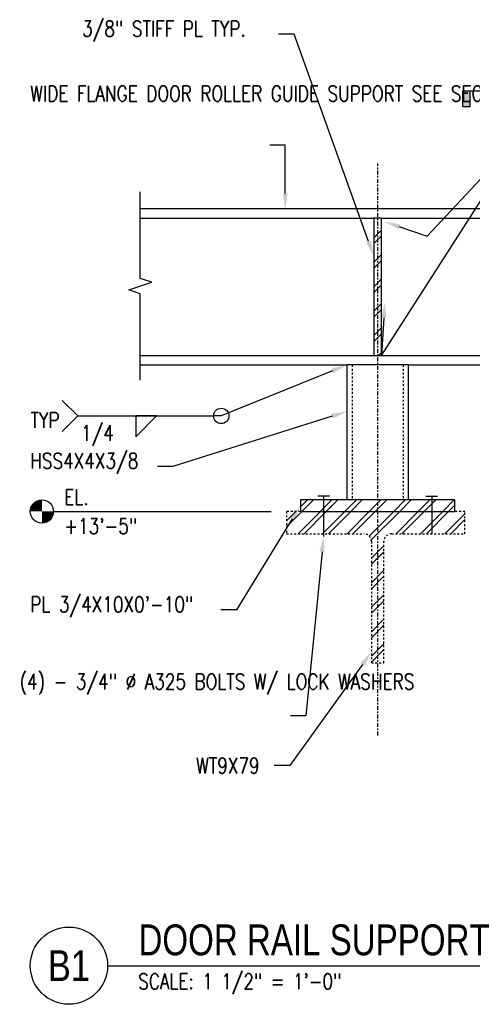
# Model space of a CAD drawing. Header units: inches. Extents: x -28 to 1146, y 31 to 191.
# Tile 8 of 12: x 272 to 302, y 123 to 187. Entities that reach past the tile are written whole.
import ezdxf
from ezdxf import colors
from ezdxf.entities.mleader import LeaderData, LeaderLine
from ezdxf.enums import TextEntityAlignment as Align
from ezdxf.math import Vec2, Vec3

# ---------------------------------------------------------------- set-up
doc = ezdxf.new("R2010")
doc.units = ezdxf.units.IN
doc.header["$MEASUREMENT"] = 0
for name, pattern in [('Center 1_4_', [0.53125, 0.25, -0.09375, 0.09375, -0.09375]), ('Dash', [0.25, 0.125, -0.125]), ('Dash 1_8_', [0.25, 0.125, -0.125])]:
    doc.linetypes.add(name, pattern=pattern)
for name, color, linetype in [('G-ANNO-REFR', 2, 'Continuous'), ('M-DETL-PATT', 8, 'Continuous'), ('S-ANNO-NOTE', 2, 'Continuous'), ('S-ANNO-SYMB', 2, 'Continuous'), ('S-DETL', 90, 'Continuous'), ('S-DETL-CNTR', 1, 'Center 1_4_'), ('S-DETL-GENF', 92, 'Continuous'), ('S-DETL-GENF-HDLN', 1, 'Dash'), ('S-DETL-MEDM', 3, 'Continuous'), ('S-DETL-THIN', 1, 'Continuous')]:
    doc.layers.add(name, color=color, linetype=linetype)
doc.styles.add('Annotative', font='romans.shx', dxfattribs={"width": 0.8, "height": 0.125})
doc.styles.add('Arial', font='romans.shx', dxfattribs={"width": 0.8})
doc.styles.add('ROMANS', font='romans.shx', dxfattribs={"width": 0.8})
doc.styles.add('TITLES', font='swiss.ttf', dxfattribs={"width": 0.8, "height": 0.25})
pattern_1 = [(45, (211.5363, 0), (-0.7919596, 0.7919596), []), (45, (211.5363, 1.2), (-0.7919596, 0.7919596), [])]

# ---------------------------------------------------------------- blocks, each defined once
blk = doc.blocks.new('051200_SteelFraming-AISC-WideFlange-Shapes-Side - W10X54-1899730-DOOR RAIL SUPPORT 2')
at = {"layer": 'S-DETL-GENF', "lineweight": -3}
for p, q in [((44, 0), (1.637, 0)), ((44, -0.615), (44, 0)), ((1.637, -0.615), (16.75, -0.615)), ((17.25, -0.615), (30.25, -0.615)), ((30.75, -0.615), (44, -0.615)), ((44, -9.485), (44, -0.615)), ((1.637, -9.485), (16.75, -9.485)), ((17.25, -9.485), (29.33, -9.485)), ((31.67, -9.485), (44, -9.485)), ((44, -9.994), (44, -9.485)), ((1.637, -10.1), (15, -10.1)), ((19, -10.1), (28.5, -10.1))]:
    blk.add_line(p, q, dxfattribs=at)
blk = doc.blocks.new('051200_SteelFraming-AISC-Tube-Shapes-Side - HSS4X4X3_8-2078402-DOOR RAIL SUPPORT 2')
at = {"layer": 'S-DETL-GENF', "lineweight": -3}
for p, q in [((8.738, -2), (0, -2)), ((0, -2), (0, -6)), ((0, -6), (8.738, -6))]:
    blk.add_line(p, q, dxfattribs=at)
at = {"layer": 'S-DETL-GENF-HDLN', "lineweight": -3}
for p, q in [((0, -2.349), (8.738, -2.349)), ((0, -5.651), (8.738, -5.651))]:
    blk.add_line(p, q, dxfattribs=at)
blk = doc.blocks.new('HDR-Ai_Breakline-Single - 04 - 1 1_2_ _ 1_-0_-1894120-DOOR RAIL SUPPORT 2')
at = {"lineweight": -3}
for p, q in [((-0.5, -3.5), (-0.25, -2.75)), ((-0.25, -2.75), (0.25, -4.25)), ((-6.094, -3.5), (-0.5, -3.5)), ((0.25, -4.25), (0.5, -3.5)), ((0.5, -3.5), (6.094, -3.5))]:
    blk.add_line(p, q, dxfattribs=at)
blk = doc.blocks.new('050523_MetalFastenings-Fastener-Generic-Section - Fastener-2078400-DOOR RAIL SUPPORT 2')
at = {"layer": 'S-DETL-MEDM'}
for p, q in [((-0.125, 0.381), (-0.125, -0.381)), ((-0.125, 0), (2.493, 0))]:
    blk.add_line(p, q, dxfattribs=at)
blk = doc.blocks.new('050523_MetalFastenings-Fastener-Generic-Section - Fastener-2078401-DOOR RAIL SUPPORT 2')
at = {"layer": 'S-DETL-MEDM'}
for p, q in [((-0.125, -0.381), (-0.125, 0.381)), ((-0.125, 0), (2.32, 0))]:
    blk.add_line(p, q, dxfattribs=at)
blk = doc.blocks.new('HDR-Si_Weld-Symbol - Bottom-1969935-DOOR RAIL SUPPORT 2')
at = {"layer": 'S-ANNO-NOTE', "lineweight": -3}
for p, q in [((-0.4375, 0), (-0.5625, 0.125)), ((-0.4375, 0), (-0.5625, -0.125)), ((-0.4375, 0), (0.6609, 0)), ((0.0313, -0.1691), (0.2004, 0)), ((0.0313, 0), (0.0313, -0.1691)), ((0.2004, 0), (0.0313, 0))]:
    blk.add_line(p, q, dxfattribs=at)
blk.add_circle((0.7234, 0), 0.0625, dxfattribs=at)
blk = doc.blocks.new('*U93')
at = {"lineweight": -3}
blk.add_hatch(color=256, dxfattribs=at).paths.add_polyline_path([(-5.0289, 0), (-5.0914, 0), (-5.0914, -0.125), (-5.0289, -0.125)])
h = blk.add_hatch(color=256, dxfattribs=at)
edge = h.paths.add_edge_path()
edge.add_line((0.3125, 0), (0.4947, 0))
edge.add_line((0.4947, 0), (0, -0.4947))
edge.add_line((0, -0.4947), (-0.4947, 0))
edge.add_line((-0.4947, 0), (-0.3125, 0))
edge.add_arc((0, 0), 0.3125, 180, 360)
at = {"linetype": 'Continuous', "lineweight": -3}
blk.add_line((-0.3125, 0), (-5.0914, 0), dxfattribs=at)
at = {"lineweight": -3}
for p, q in [((-0.4947, 0), (0, -0.4947)), ((-0.3125, 0), (0.3125, 0)), ((0, -0.4947), (0.4947, 0))]:
    blk.add_line(p, q, dxfattribs=at)
at = {"lineweight": -3, "flags": 128}
blk.add_lwpolyline([(-5.0289, 0), (-5.0914, 0), (-5.0914, -0.125), (-5.0289, -0.125), (-5.0289, 0)], close=True, dxfattribs=at)
blk.add_lwpolyline([(0.3125, 0), (0.4947, 0), (0, -0.4947), (-0.4947, 0), (-0.3125, 0, 1), (0.3125, 0)], format="xyb", close=True, dxfattribs=at)
blk.add_lwpolyline([(0.3125, -0.0156), (0.3125, -0.0156)], dxfattribs=at)
blk.add_lwpolyline([(0.3125, -0.0156), (0.3125, -0.0156)], dxfattribs=at)
at = {"lineweight": -3}
blk.add_circle((0, 0), 0.3125, dxfattribs=at)
at = {"linetype": 'Continuous', "lineweight": -3, "style": 'ROMANS', "width": 0.8}
blk.add_attdef('X#', text='', height=0.125, dxfattribs=at).set_placement((0, 0.0469), align=Align.BOTTOM_CENTER)
blk.add_attdef('X-###', text='', height=0.125, dxfattribs=at).set_placement((0, -0.0469), align=Align.TOP_CENTER)
blk = doc.blocks.new('Level Circle AEC')
at = {"layer": 'S-ANNO-SYMB', "lineweight": -3}
h = blk.add_hatch(color=256, dxfattribs=at)
edge = h.paths.add_edge_path()
edge.add_line((373.71, 0), (367.71, 0))
edge.add_arc((373.71, 0), 6, 90, 180, ccw=False)
edge.add_line((373.71, 6), (373.71, 0))
h = blk.add_hatch(color=256, dxfattribs=at)
edge = h.paths.add_edge_path()
edge.add_line((373.71, -6), (373.71, 0))
edge.add_line((373.71, 0), (379.71, 0))
edge.add_arc((373.71, 0), 6, 270, 360, ccw=False)
blk.add_circle((373.71, 0), 6, dxfattribs=at)
blk = doc.blocks.new('*U75')
at = {"linetype": 'Continuous', "lineweight": -3}
blk.add_line((1.125, 0.625), (9.5, 0.625), dxfattribs=at)
at = {"lineweight": -3}
blk.add_circle((0.8125, 0.625), 0.3125, dxfattribs=at)
at = {"lineweight": -3, "style": 'Arial'}
blk.add_attdef('DRAWING_AREA_TITLE', text='', height=0.1875, dxfattribs=at).set_placement((1.3743, 0.6339), align=Align.BOTTOM_LEFT)
blk.add_attdef('X#', text='', height=0.1875, dxfattribs=at).set_placement((0.8125, 0.625), align=Align.MIDDLE_CENTER)
blk.add_attdef('SCALE:', text='', height=0.0938, dxfattribs=at).set_placement((1.3743, 0.5606), align=Align.TOP_LEFT)

msp = doc.modelspace()

# ---------------------------------------------------------------- hatches: boundary and pattern name
at = {"layer": 'M-DETL-PATT', "lineweight": -3}
h = msp.add_hatch(dxfattribs=at)
h.set_pattern_fill('FP_7', color=8, style=0, pattern_type=2)
h.set_pattern_definition(pattern_1)
h.paths.add_polyline_path([(295.8733, 164.9221), (295.8733, 173.7921), (295.3733, 173.7921), (295.3733, 164.9221)])
h = msp.add_hatch(dxfattribs=at)
h.set_pattern_fill('FP_7', color=8, style=0, pattern_type=2)
h.set_pattern_definition(pattern_1)
h.paths.add_polyline_path([(300.6231, 154.8196), (300.6231, 155.5696), (290.6231, 155.5696), (290.6231, 154.8196)])
at = {"layer": 'M-DETL-PATT', "linetype": 'Dash 1_8_', "lineweight": -3}
h = msp.add_hatch(dxfattribs=at)
h.set_pattern_fill('FP_7', color=8, style=0, pattern_type=2)
h.set_pattern_definition(pattern_1)
h.paths.add_polyline_path([(296.0281, 145.0321), (296.0281, 152.8817), (296.0452, 153.0111), (296.0951, 153.1317), (296.1746, 153.2352), (296.2781, 153.3147), (296.3987, 153.3646), (296.5281, 153.3817), (301.2731, 153.3817), (301.2731, 154.8217), (289.7231, 154.8217), (289.7231, 153.3817), (294.7181, 153.3817), (294.8476, 153.3646), (294.9681, 153.3147), (295.0717, 153.2352), (295.1512, 153.1317), (295.2011, 153.0111), (295.2181, 152.8817), (295.2181, 145.0321)])

# ---------------------------------------------------------------- linework, layer by layer
at = {"layer": 'S-ANNO-NOTE', "lineweight": -3}
msp.add_line((298.8311, 172.6388), (305.1784, 179.4557), dxfattribs=at)
at = {"layer": 'S-ANNO-SYMB'}
msp.add_line((274.6403, 154.8217), (288.7231, 154.8217), dxfattribs=at)
at = {"layer": 'S-DETL', "lineweight": -3}
for p, q in [((295.8733, 173.7921), (295.3733, 173.7921)), ((295.3733, 173.7921), (295.3733, 164.9221)), ((295.8733, 164.9221), (295.8733, 173.7921)), ((295.3733, 164.9221), (295.8733, 164.9221)), ((300.6231, 155.5696), (290.6231, 155.5696)), ((290.6231, 155.5696), (290.6231, 154.8196)), ((300.6231, 154.8196), (300.6231, 155.5696)), ((290.6231, 154.8196), (300.6231, 154.8196))]:
    msp.add_line(p, q, dxfattribs=at)
at = {"layer": 'S-DETL-CNTR', "lineweight": -3}
msp.add_line((295.6231, 140.3331), (295.6231, 177.3331), dxfattribs=at)
at = {"layer": 'S-DETL-THIN', "linetype": 'Dash 1_8_', "lineweight": -3}
for p, q in [((289.7231, 154.8217), (289.7231, 153.3817)), ((290.6231, 154.8217), (289.7231, 154.8217)), ((301.2731, 154.8217), (300.6231, 154.8217)), ((301.2731, 153.3817), (301.2731, 154.8217)), ((289.7231, 153.3817), (294.7181, 153.3817)), ((296.5281, 153.3817), (301.2731, 153.3817)), ((295.2181, 152.8817), (295.2181, 145.0321)), ((296.0281, 145.0321), (296.0281, 152.8817)), ((295.2181, 145.0321), (296.0281, 145.0321))]:
    msp.add_line(p, q, dxfattribs=at)
for centre, start, end in [((294.7181, 152.8817), 0, 90), ((296.5281, 152.8817), 90, 180)]:
    msp.add_arc(centre, 0.5, start, end, dxfattribs=at)

# ---------------------------------------------------------------- block references
at = {"layer": 'G-ANNO-REFR', "lineweight": -3}
ref = msp.add_blockref('*U93', (341.8507, 182.0226), dxfattribs=dict(at, xscale=8, yscale=8, zscale=8))
ref.add_attrib('X-###', 'S-508', dxfattribs={"layer": 'S-ANNO-SYMB', "color": 1, "linetype": 'Continuous', "lineweight": -2, "height": 1, "style": 'ROMANS', "width": 0.8}).set_placement((341.8507, 181.6476), align=Align.TOP_CENTER)
ref.add_attrib('X#', 'B2', dxfattribs={"layer": 'S-ANNO-SYMB', "color": 1, "linetype": 'Continuous', "lineweight": -2, "height": 1, "style": 'ROMANS', "width": 0.8}).set_placement((341.8507, 182.3976), align=Align.BOTTOM_CENTER)
at = {"layer": 'S-ANNO-NOTE', "lineweight": -3, "xscale": 8, "yscale": 8, "zscale": 8}
msp.add_blockref('HDR-Si_Weld-Symbol - Bottom-1969935-DOOR RAIL SUPPORT 2', (279.7118, 161.0064), dxfattribs=at)
at = {"layer": 'S-ANNO-SYMB', "lineweight": -3, "xscale": 0.1249999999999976, "yscale": 0.1249999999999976, "zscale": 0.1249999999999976}
msp.add_blockref('Level Circle AEC', (227.177, 154.8217), dxfattribs=at)
at = {"layer": 'S-ANNO-SYMB', "lineweight": -3}
ref = msp.add_blockref('*U75', (269.1403, 120.43), dxfattribs=dict(at, xscale=8, yscale=8, zscale=8))
ref.add_attrib('SCALE:', 'SCALE: 1 1/2" = 1\'-0"', dxfattribs={"layer": '0', "lineweight": -3, "height": 1, "style": 'Annotative', "width": 0.796875}).set_placement((280.1347, 124.9147), align=Align.TOP_LEFT)
ref.add_attrib('DRAWING_AREA_TITLE', 'DOOR RAIL SUPPORT', dxfattribs={"layer": '0', "lineweight": -3, "height": 2, "style": 'TITLES', "width": 0.796875}).set_placement((280.1347, 125.5013), align=Align.BOTTOM_LEFT)
ref.add_attrib('X#', 'B1', dxfattribs={"layer": '0', "lineweight": -3, "height": 2, "style": 'TITLES', "width": 0.796875}).set_placement((275.6403, 125.43), align=Align.MIDDLE_CENTER)
at = {"layer": 'S-DETL-GENF', "lineweight": -3}
msp.add_blockref('051200_SteelFraming-AISC-WideFlange-Shapes-Side - W10X54-1899730-DOOR RAIL SUPPORT 2', (278.6233, 174.4071), dxfattribs=at)
for name, p, rotation in [('051200_SteelFraming-AISC-Tube-Shapes-Side - HSS4X4X3_8-2078402-DOOR RAIL SUPPORT 2', (299.6231, 164.3071), 270), ('050523_MetalFastenings-Fastener-Generic-Section - Fastener-2078400-DOOR RAIL SUPPORT 2', (292.1231, 155.6946), 270.0000000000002), ('050523_MetalFastenings-Fastener-Generic-Section - Fastener-2078401-DOOR RAIL SUPPORT 2', (299.1231, 155.6946), 269.9999999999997)]:
    msp.add_blockref(name, p, dxfattribs=dict(at, rotation=rotation))
at = {"layer": 'S-DETL-MEDM', "lineweight": -3, "rotation": 89.9999999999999}
msp.add_blockref('HDR-Ai_Breakline-Single - 04 - 1 1_2_ _ 1_-0_-1894120-DOOR RAIL SUPPORT 2', (276.7605, 169.4071), dxfattribs=at)

# ---------------------------------------------------------------- texts
at = {"layer": 'S-ANNO-NOTE', "lineweight": -3, "char_height": 1, "line_spacing_factor": 0.981704, "style": 'Annotative'}
for s, insert, width, attachment_point in [('\\pxqr,t3.2,6.4,9.6,12.8,16,19.2,22.4,25.6,28.8,32,35.2,38.4,41.6,44.8,48,51.2,54.4,57.6,60.8,64,67.2,70.4,73.6,76.8,80,83.2,86.4,89.6,92.8,96,99.2,102.4;{TYP}', (275.0384, 160.7346), 2.199685, 6), ('\\pxqc,t3.2,6.4,9.6,12.8,16,19.2,22.4,25.6,28.8,32,35.2,38.4,41.6,44.8,48,51.2,54.4,57.6,60.8,64,67.2,70.4,73.6,76.8,80,83.2,86.4,89.6,92.8,96,99.2,102.4;{1/4}', (277.4933, 160.3993), 2.499528, 2), ('\\pxt3.2,6.4,9.6,12.8,16,19.2,22.4,25.6,28.8,32,35.2,38.4,41.6,44.8,48,51.2,54.4,57.6,60.8,64,67.2,70.4,73.6,76.8,80,83.2,86.4,89.6,92.8,96,99.2,102.4;{EL.}', (275.3408, 156.2512), 1.867943, 1), ('\\pxt3.2,6.4,9.6,12.8,16,19.2,22.4,25.6,28.8,32,35.2,38.4,41.6,44.8,48,51.2,54.4,57.6,60.8,64,67.2,70.4,73.6,76.8,80,83.2,86.4,89.6,92.8,96,99.2,102.4;{+13\'-5"}', (275.3408, 154.3762), 5.522394, 1)]:
    msp.add_mtext(s, dxfattribs=dict(at, insert=insert, width=width, attachment_point=attachment_point))

# ---------------------------------------------------------------- leaders
at = {"layer": 'S-ANNO-NOTE', "lineweight": -3}
ml = msp.add_multileader_mtext('Standard', dxfattribs=at)
ml.set_content('\\A1;3/8" STIFF PL TYP.', color=256, style='Annotative')
ml.set_leader_properties(color=1, linetype='ByLayer', lineweight=-1)
ml.build(insert=Vec2(0, 0))
ml.multileader.update_dxf_attribs({"text_right_attachment_type": 3, "dogleg_length": 0.125, "arrow_head_size": 1, "scale": 8})
ctx = ml.context
ctx.base_point, ctx.scale, ctx.char_height, ctx.arrow_head_size, ctx.landing_gap_size, ctx.plane_origin = Vec3(275.7727, 185.8962), 8, 1, 1, 0.72, Vec3(284.9854, 169.3649)
ctx.right_attachment = 3
notes = []
notes.append((ctx, [(1, (1, 1, 0), (290.2127, 185.7057), (-1, 0), 1, [(0, [(295.3733, 171.3458)], 0, [])])]))
ctx.mtext.insert, ctx.mtext.width, ctx.mtext.flow_direction = Vec3(276.4927, 186.5629), 15.893861, 5
ml = msp.add_multileader_mtext('Standard', dxfattribs=at)
ml.set_content('\\A1;WIDE FLANGE DOOR ROLLER GUIDE SUPPORT SEE SECTIONS.', color=256, style='Annotative')
ml.set_leader_properties(color=1, linetype='ByLayer', lineweight=-1)
ml.build(insert=Vec2(0, 0))
ml.multileader.update_dxf_attribs({"text_right_attachment_type": 3, "dogleg_length": 0.125, "arrow_head_size": 1, "scale": 8})
ctx = ml.context
ctx.base_point, ctx.scale, ctx.char_height, ctx.arrow_head_size, ctx.landing_gap_size, ctx.plane_origin = Vec3(272.4203, 181.8607), 8, 1, 1, 0.72, Vec3(283.5539, 157.7336)
ctx.right_attachment = 3
notes.append((ctx, [(1, (1, 1, 0), (289.6413, 178.5274), (-1, 0), 1, [(0, [(289.6413, 174.4071)], 0, [])])]))
ctx.mtext.insert, ctx.mtext.width, ctx.mtext.flow_direction = Vec3(273.1403, 182.3607), 15.760406, 5
ml = msp.add_multileader_mtext('Standard', dxfattribs=at)
ml.set_content('\\A1;HSS4X4X3/8', color=256, style='Annotative')
ml.set_leader_properties(color=1, linetype='ByLayer', lineweight=-1)
ml.build(insert=Vec2(0, 0))
ml.multileader.update_dxf_attribs({"text_right_attachment_type": 3, "dogleg_length": 0.125, "arrow_head_size": 1, "scale": 8})
ctx = ml.context
ctx.base_point, ctx.scale, ctx.char_height, ctx.arrow_head_size, ctx.landing_gap_size, ctx.plane_origin = Vec3(272.4203, 157.9299), 8, 1, 1, 0.72, Vec3(283.5539, 146.399)
ctx.right_attachment = 3
notes.append((ctx, [(1, (1, 1, 0), (282.3651, 157.7394), (-1, 0), 1, [(0, [(293.6231, 161.2846)], 0, [])])]))
ctx.mtext.insert, ctx.mtext.width, ctx.mtext.flow_direction = Vec3(273.1403, 158.5966), 15.690136, 5
ml = msp.add_multileader_mtext('Standard', dxfattribs=at)
ml.set_content('\\A1;PL 3/4X10X0\'-10" ', color=256, style='Annotative')
ml.set_leader_properties(color=1, linetype='ByLayer', lineweight=-1)
ml.build(insert=Vec2(0, 0))
ml.multileader.update_dxf_attribs({"text_right_attachment_type": 3, "dogleg_length": 0.125, "arrow_head_size": 1, "scale": 8})
ctx = ml.context
ctx.base_point, ctx.scale, ctx.char_height, ctx.arrow_head_size, ctx.landing_gap_size, ctx.plane_origin = Vec3(272.4203, 148.6431), 8, 1, 1, 0.72, Vec3(283.2247, 136.5305)
ctx.right_attachment = 3
notes.append((ctx, [(1, (1, 1, 0), (286.4794, 148.4526), (-1, 0), 1, [(0, [(290.6231, 155.1946)], 0, [])])]))
ctx.mtext.insert, ctx.mtext.width, ctx.mtext.flow_direction = Vec3(273.1403, 149.3097), 15.690136, 5
ml = msp.add_multileader_mtext('Standard', dxfattribs=at)
ml.set_content('\\A1;(4) - 3/4" %%C A325 BOLTS W/ LOCK WASHERS', color=256, style='Annotative')
ml.set_leader_properties(color=1, linetype='ByLayer', lineweight=-1)
ml.build(insert=Vec2(0, 0))
ml.multileader.update_dxf_attribs({"text_right_attachment_type": 3, "dogleg_length": 0.125, "arrow_head_size": 1, "scale": 8})
ctx = ml.context
ctx.base_point, ctx.scale, ctx.char_height, ctx.arrow_head_size, ctx.landing_gap_size, ctx.plane_origin = Vec3(271.7346, 143.6428), 8, 1, 1, 0.72, Vec3(277.1748, 129.1172)
ctx.right_attachment = 3
notes.append((ctx, [(1, (1, 1, 0), (290.9746, 141.5951), (-1, 0), 1, [(0, [(292.1231, 153.2019)], 0, [])])]))
ctx.mtext.insert, ctx.mtext.width, ctx.mtext.flow_direction = Vec3(272.4546, 144.3094), 16.921263, 5
ml = msp.add_multileader_mtext('Standard', dxfattribs=at)
ml.set_content('\\A1;WT9X79', color=256, style='Annotative')
ml.set_leader_properties(color=1, linetype='ByLayer', lineweight=-1)
ml.build(insert=Vec2(0, 0))
ml.multileader.update_dxf_attribs({"text_right_attachment_type": 3, "dogleg_length": 0.125, "arrow_head_size": 1, "scale": 8})
ctx = ml.context
ctx.base_point, ctx.scale, ctx.char_height, ctx.arrow_head_size, ctx.landing_gap_size, ctx.plane_origin = Vec3(283.1486, 138.376), 8, 1, 1, 0.72, Vec3(289.5913, 116.6519)
ctx.right_attachment = 3
notes.append((ctx, [(1, (1, 1, 0), (289.9315, 138.376), (-1, 0), 1, [(0, [(295.2181, 145.7319)], 0, [])])]))
ctx.mtext.insert, ctx.mtext.width, ctx.mtext.flow_direction = Vec3(283.8686, 138.876), 6.632314, 5
at = {"layer": 'S-ANNO-SYMB', "lineweight": -3}
ml = msp.add_multileader_mtext('Standard', dxfattribs=at)
ml.set_content('', color=256, style='Annotative')
ml.set_leader_properties(color=256, linetype='ByLayer', lineweight=-1)
ml.build(insert=Vec2(0, 0))
ml.multileader.update_dxf_attribs({"has_dogleg": 0, "text_right_attachment_type": 3, "dogleg_length": 0.36, "arrow_head_size": 1, "scale": 8})
ctx = ml.context
ctx.base_point, ctx.scale, ctx.char_height, ctx.arrow_head_size, ctx.landing_gap_size, ctx.plane_origin = Vec3(305.1784, 179.4557), 8, 1, 1, 0.72, Vec3(301.7928, 172.598)
ctx.right_attachment = 3
notes.append((ctx, [(1, (1, 1, 0), (304.6784, 179.4557), (1, 0), 0.5, [(1, [(296.0811, 168.3474), (295.8733, 164.9221)], 0, [])])]))
ctx.mtext.insert, ctx.mtext.flow_direction = Vec3(305.8984, 179.9557), 5
ml = msp.add_multileader_mtext('Standard', dxfattribs=at)
ml.set_content('', color=256, style='Annotative')
ml.set_leader_properties(color=256, linetype='ByLayer', lineweight=-1)
ml.build(insert=Vec2(0, 0))
ml.multileader.update_dxf_attribs({"has_dogleg": 0, "text_right_attachment_type": 3, "dogleg_length": 0.36, "arrow_head_size": 1, "scale": 8})
ctx = ml.context
ctx.base_point, ctx.scale, ctx.char_height, ctx.arrow_head_size, ctx.landing_gap_size, ctx.plane_origin = Vec3(298.8311, 172.6388), 8, 1, 1, 0.72, Vec3(296.2986, 173.3309)
ctx.right_attachment = 3
notes.append((ctx, [(1, (1, 1, 0), (298.3311, 172.6388), (1, 0), 0.5, [(0, [(296.0543, 173.5726)], 0, [])])]))
ctx.mtext.insert, ctx.mtext.flow_direction = Vec3(299.5511, 173.1388), 5
ml = msp.add_multileader_mtext('Standard', dxfattribs=at)
ml.set_content('', color=256, style='Annotative')
ml.set_leader_properties(color=256, linetype='ByLayer', lineweight=-1)
ml.build(insert=Vec2(0, 0))
ml.multileader.update_dxf_attribs({"text_right_attachment_type": 3, "dogleg_length": 0.36, "arrow_head_size": 1, "scale": 8})
ctx = ml.context
ctx.base_point, ctx.scale, ctx.char_height, ctx.arrow_head_size, ctx.landing_gap_size, ctx.plane_origin = Vec3(283.5594, 161.0064), 8, 1, 1, 0.72, Vec3(294.3688, 164.3071)
ctx.right_attachment, ctx.text_align_type = 3, 2
notes.append((ctx, [(0, (1, 1, 0), (285.4994, 161.0064), (-1, 0), 0.5, [(0, [(293.6231, 164.3071)], 0, [])])]))
ctx.mtext.insert, ctx.mtext.alignment, ctx.mtext.flow_direction = Vec3(284.2794, 161.5064), 3, 5
for ctx, leaders in notes:
    for number, flags, end, landing, length, lines in leaders:
        leader = LeaderData()
        leader.index, (leader.has_last_leader_line, leader.has_dogleg_vector, leader.attachment_direction) = number, flags
        leader.last_leader_point, leader.dogleg_vector, leader.dogleg_length = Vec3(end), Vec3(landing), length
        for number, points, colour, breaks in lines:
            line = LeaderLine()
            line.index, line.vertices, line.color, line.breaks = number, Vec3.list(points), colors.encode_raw_color(colour), breaks
            leader.lines.append(line)
        ctx.leaders.append(leader)

doc.saveas('drawing.dxf')
